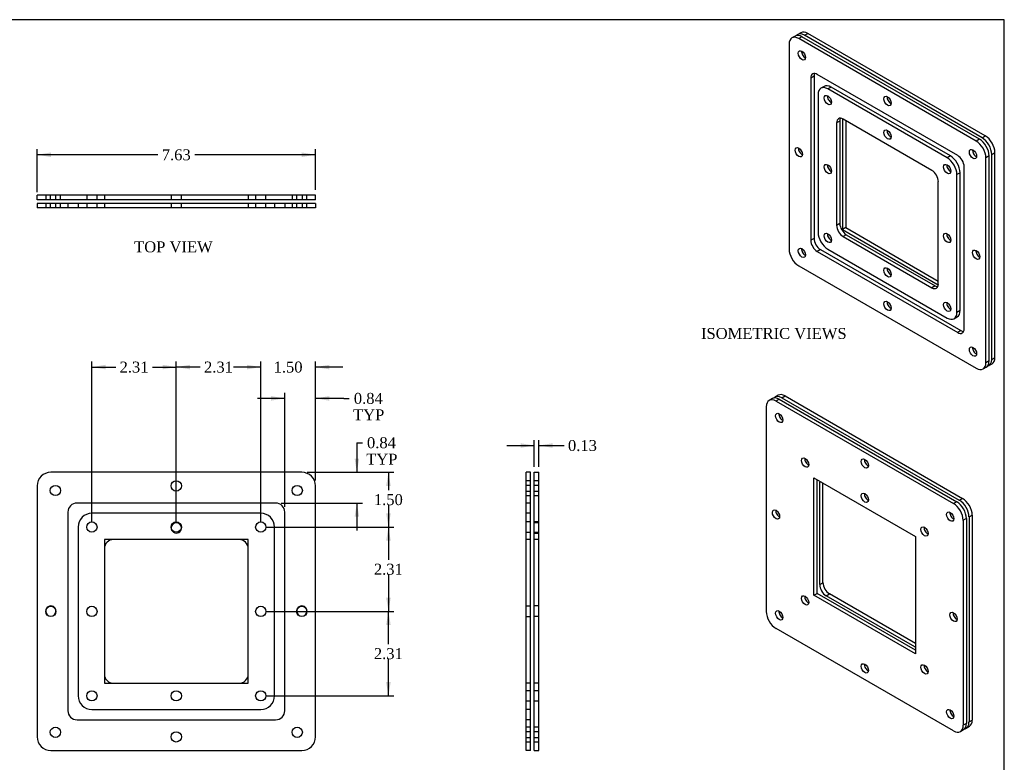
# Model space of a CAD drawing. Header units: inches. Extents: x 0.1 to 47.9, y -0.3 to 31.9.
# Tile 3 of 3: x 20.9 to 47.9, y 11.6 to 31.9. Entities that reach past the tile are written whole.
import ezdxf
from ezdxf.enums import TextEntityAlignment as Align
from ezdxf.lldxf.tags import DXFTag

# ---------------------------------------------------------------- set-up
doc = ezdxf.new("R2010")
doc.units = ezdxf.units.IN
doc.header["$MEASUREMENT"] = 0
for name, color, linetype in [('COM70679-1', 7, 'Continuous'), ('Default', 7, 'Continuous'), ('GSK10435', 7, 'Continuous'), ('GSK10437', 7, 'Continuous')]:
    doc.layers.add(name, color=color, linetype=linetype)
doc.styles.add('SEACAD_Times_New_Roman', font='times.ttf')
tags = doc.linetypes.add('HIDDEN2', pattern=[0.1875, 0.125, -0.0625]).pattern_tags.tags
tags[6:7] = [DXFTag(74, 4), DXFTag(75, 0), DXFTag(340, '0'), DXFTag(46, 0.0), DXFTag(50, 0.0), DXFTag(44, 0.0), DXFTag(45, 0.0)]
tags[4:5] = [DXFTag(74, 4), DXFTag(75, 0), DXFTag(340, '0'), DXFTag(46, 0.0), DXFTag(50, 0.0), DXFTag(44, 0.0), DXFTag(45, 0.0)]
doc.dimstyles.new('HAMMOND_(STH_-_48x32)', dxfattribs={"dimtxt": 0.3, "dimasz": 0.375, "dimexe": 0.15, "dimexo": 0.15, "dimgap": 0.075, "dimtad": 0, "dimtih": 1, "dimtoh": 1, "dimzin": 0, "dimdsep": 46, "dimtxsty": 'SEACAD_Times_New_Roman', "dimblk1": '_SE_FILLED', "dimblk2": '_SE_FILLED', "dimsah": 1, "dimcen": 0.15, "dimadec": 0, "dimazin": 0, "dimtfac": 0.8, "dimtofl": 0, "dimtmove": 0, "dimatfit": 3, "dimfxl": 1, "dimtolj": 1, "dimtzin": 0, "dimarcsym": 0})

# ---------------------------------------------------------------- blocks, each defined once
blk = doc.blocks.new('SE')
at = {"layer": 'COM70679-1', "color": 7, "linetype": 'HIDDEN2'}
for p, q in [((23.254, 17.661), (23.254, 17.434)), ((23.481, 17.661), (23.254, 17.661)), ((27.191, 17.661), (26.964, 17.661)), ((27.191, 17.434), (27.191, 17.661)), ((23.254, 13.951), (23.254, 13.724)), ((27.191, 13.724), (27.191, 13.951)), ((23.254, 13.724), (23.481, 13.724)), ((26.964, 13.724), (27.191, 13.724))]:
    blk.add_line(p, q, dxfattribs=at)
at = {"layer": 'COM70679-1', "color": 7, "linetype": 'Continuous'}
for p, q in [((26.964, 17.661), (23.481, 17.661)), ((23.254, 17.434), (23.254, 13.951)), ((27.191, 13.951), (27.191, 17.434)), ((23.481, 13.724), (26.964, 13.724))]:
    blk.add_line(p, q, dxfattribs=at)
for centre, radius, start, end in [((25.222, 17.979), 0.141, 5.3738, 174.6262), ((21.785, 15.701), 0.14, 181.7423, 358.2577), ((28.66, 15.701), 0.141, 181.7423, 358.2577)]:
    blk.add_arc(centre, radius, start, end, dxfattribs=at)
at = {"layer": 'COM70679-1', "color": 7, "linetype": 'HIDDEN2'}
for centre, radius, start, end in [((25.222, 17.979), 0.141, 174.6262, 0), ((25.222, 17.979), 0.141, 0, 5.3738), ((21.785, 15.701), 0.14, 0, 181.7423), ((21.785, 15.701), 0.14, 358.2577, 0), ((28.66, 15.701), 0.141, 0, 181.7423), ((28.66, 15.701), 0.141, 358.2577, 0)]:
    blk.add_arc(centre, radius, start, end, dxfattribs=at)
at = {"layer": 'GSK10435', "color": 7, "linetype": 'Continuous'}
for p, q in [((27.535, 18.38), (22.91, 18.38)), ((22.535, 18.005), (22.535, 13.38)), ((27.91, 13.38), (27.91, 18.005)), ((26.942, 17.662), (23.503, 17.662)), ((23.253, 17.412), (23.253, 13.973)), ((27.192, 13.973), (27.192, 17.412)), ((23.503, 13.723), (26.942, 13.723)), ((22.91, 13.005), (27.535, 13.005))]:
    blk.add_line(p, q, dxfattribs=at)
for centre in [(22.91, 18.005), (25.222, 18.005), (27.535, 18.005), (22.91, 15.693), (27.535, 15.693), (22.91, 13.38), (25.222, 13.38), (27.535, 13.38)]:
    blk.add_circle(centre, 0.141, dxfattribs=at)
for centre, radius, start, end in [((22.91, 18.005), 0.375, 90, 180), ((27.535, 18.005), 0.375, 0, 90), ((23.503, 17.412), 0.25, 90, 180), ((26.942, 17.412), 0.25, 0, 90), ((23.503, 13.973), 0.25, 180, 270), ((26.942, 13.973), 0.25, 270, 0), ((22.91, 13.38), 0.375, 180, 270), ((27.535, 13.38), 0.375, 270, 0)]:
    blk.add_arc(centre, radius, start, end, dxfattribs=at)
at = {"layer": 'GSK10437', "color": 7, "linetype": 'Continuous'}
for p, q in [((28.66, 19.505), (21.785, 19.505)), ((21.41, 19.13), (21.41, 12.255)), ((29.035, 12.255), (29.035, 19.13)), ((27.942, 18.662), (22.503, 18.662)), ((22.253, 18.412), (22.253, 12.973)), ((28.192, 12.973), (28.192, 18.412)), ((22.503, 12.723), (27.942, 12.723)), ((21.785, 11.88), (28.66, 11.88))]:
    blk.add_line(p, q, dxfattribs=at)
for centre in [(25.222, 19.13), (21.91, 19.005), (28.535, 19.005), (21.785, 15.693), (28.66, 15.693), (21.91, 12.38), (28.535, 12.38), (25.222, 12.255)]:
    blk.add_circle(centre, 0.141, dxfattribs=at)
for centre, radius, start, end in [((21.785, 19.13), 0.375, 90, 180), ((28.66, 19.13), 0.375, 0, 90), ((22.503, 18.412), 0.25, 90, 180), ((27.942, 18.412), 0.25, 0, 90), ((22.503, 12.973), 0.25, 180, 270), ((27.942, 12.973), 0.25, 270, 0), ((21.785, 12.255), 0.375, 180, 270), ((28.66, 12.255), 0.375, 270, 0)]:
    blk.add_arc(centre, radius, start, end, dxfattribs=at)
blk = doc.blocks.new('SE2')
at = {"layer": 'COM70679-1', "color": 7, "linetype": 'Continuous'}
for p, q in [((21.785, 27.095), (21.41, 27.095)), ((21.41, 26.97), (21.41, 27.095)), ((28.66, 27.095), (21.785, 27.095)), ((29.035, 27.095), (28.66, 27.095)), ((29.035, 26.97), (29.035, 27.095)), ((21.785, 26.97), (21.41, 26.97)), ((28.66, 26.97), (21.785, 26.97)), ((29.035, 26.97), (28.66, 26.97))]:
    blk.add_line(p, q, dxfattribs=at)
at = {"layer": 'COM70679-1', "color": 7, "linetype": 'HIDDEN2'}
for p, q in [((21.644, 27.095), (21.644, 26.97)), ((21.769, 27.095), (21.769, 26.97)), ((21.925, 26.97), (21.925, 27.095)), ((22.05, 26.97), (22.05, 27.095)), ((22.769, 27.095), (22.769, 26.97)), ((23.05, 26.97), (23.05, 27.095)), ((23.254, 27.095), (23.254, 26.97)), ((25.082, 27.095), (25.082, 26.97)), ((25.363, 26.97), (25.363, 27.095)), ((27.191, 27.095), (27.191, 26.97)), ((27.394, 27.095), (27.394, 26.97)), ((27.675, 26.97), (27.675, 27.095)), ((28.394, 27.095), (28.394, 26.97)), ((28.519, 27.095), (28.519, 26.97)), ((28.675, 26.97), (28.675, 27.095)), ((28.8, 26.97), (28.8, 27.095))]:
    blk.add_line(p, q, dxfattribs=at)
at = {"layer": 'GSK10435', "color": 7, "linetype": 'HIDDEN2'}
for p, q in [((22.535, 26.87), (22.535, 26.745)), ((22.769, 26.87), (22.769, 26.745)), ((23.05, 26.745), (23.05, 26.87)), ((23.253, 26.87), (23.253, 26.745)), ((27.192, 26.87), (27.192, 26.745)), ((27.394, 26.87), (27.394, 26.745)), ((27.675, 26.745), (27.675, 26.87)), ((27.91, 26.87), (27.91, 26.745))]:
    blk.add_line(p, q, dxfattribs=at)
at = {"layer": 'GSK10437', "color": 7, "linetype": 'Continuous'}
for p, q in [((21.785, 26.87), (21.41, 26.87)), ((21.41, 26.87), (21.41, 26.745)), ((21.785, 26.745), (21.41, 26.745)), ((28.66, 26.87), (21.785, 26.87)), ((28.66, 26.745), (21.785, 26.745)), ((29.035, 26.87), (28.66, 26.87)), ((29.035, 26.745), (28.66, 26.745)), ((29.035, 26.87), (29.035, 26.745))]:
    blk.add_line(p, q, dxfattribs=at)
at = {"layer": 'GSK10437', "color": 7, "linetype": 'HIDDEN2'}
for p, q in [((21.644, 26.87), (21.644, 26.745)), ((21.769, 26.87), (21.769, 26.745)), ((21.925, 26.745), (21.925, 26.87)), ((22.05, 26.745), (22.05, 26.87)), ((22.253, 26.87), (22.253, 26.745)), ((25.082, 26.87), (25.082, 26.745)), ((25.363, 26.745), (25.363, 26.87)), ((28.192, 26.87), (28.192, 26.745)), ((28.394, 26.87), (28.394, 26.745)), ((28.519, 26.87), (28.519, 26.745)), ((28.675, 26.745), (28.675, 26.87)), ((28.8, 26.745), (28.8, 26.87))]:
    blk.add_line(p, q, dxfattribs=at)
blk = doc.blocks.new('SE4')
at = {"layer": 'COM70679-1', "color": 7, "linetype": 'Continuous'}
for p, q in [((35.027, 19.13), (35.027, 19.505)), ((35.027, 19.505), (35.152, 19.505)), ((35.152, 19.13), (35.152, 19.505)), ((35.027, 12.255), (35.027, 19.13)), ((35.152, 12.255), (35.152, 19.13)), ((35.027, 11.88), (35.027, 12.255)), ((35.152, 11.88), (35.152, 12.255)), ((35.027, 11.88), (35.152, 11.88))]:
    blk.add_line(p, q, dxfattribs=at)
at = {"layer": 'COM70679-1', "color": 7, "linetype": 'HIDDEN2'}
for p, q in [((35.152, 19.271), (35.027, 19.271)), ((35.152, 19.146), (35.027, 19.146)), ((35.027, 18.99), (35.152, 18.99)), ((35.027, 18.865), (35.152, 18.865)), ((35.152, 18.146), (35.027, 18.146)), ((35.152, 18.119), (35.027, 18.119)), ((35.027, 17.865), (35.152, 17.865)), ((35.027, 17.838), (35.152, 17.838)), ((35.152, 17.661), (35.027, 17.661)), ((35.152, 15.842), (35.027, 15.842)), ((35.027, 15.561), (35.152, 15.561)), ((35.152, 13.724), (35.027, 13.724)), ((35.152, 13.521), (35.027, 13.521)), ((35.027, 13.24), (35.152, 13.24)), ((35.152, 12.521), (35.027, 12.521)), ((35.152, 12.396), (35.027, 12.396)), ((35.027, 12.24), (35.152, 12.24)), ((35.027, 12.115), (35.152, 12.115))]:
    blk.add_line(p, q, dxfattribs=at)
at = {"layer": 'GSK10435', "color": 7, "linetype": 'HIDDEN2'}
for p, q in [((34.927, 18.38), (34.802, 18.38)), ((34.927, 18.146), (34.802, 18.146)), ((34.802, 17.865), (34.927, 17.865)), ((34.927, 17.662), (34.802, 17.662)), ((34.927, 13.723), (34.802, 13.723)), ((34.927, 13.521), (34.802, 13.521)), ((34.802, 13.24), (34.927, 13.24)), ((34.927, 13.005), (34.802, 13.005))]:
    blk.add_line(p, q, dxfattribs=at)
at = {"layer": 'GSK10437', "color": 7, "linetype": 'Continuous'}
for p, q in [((34.802, 19.13), (34.802, 19.505)), ((34.927, 19.505), (34.802, 19.505)), ((34.927, 19.13), (34.927, 19.505)), ((34.802, 12.255), (34.802, 19.13)), ((34.927, 12.255), (34.927, 19.13)), ((34.802, 11.88), (34.802, 12.255)), ((34.927, 11.88), (34.927, 12.255)), ((34.927, 11.88), (34.802, 11.88))]:
    blk.add_line(p, q, dxfattribs=at)
at = {"layer": 'GSK10437', "color": 7, "linetype": 'HIDDEN2'}
for p, q in [((34.927, 19.271), (34.802, 19.271)), ((34.927, 19.146), (34.802, 19.146)), ((34.802, 18.99), (34.927, 18.99)), ((34.802, 18.865), (34.927, 18.865)), ((34.927, 18.662), (34.802, 18.662)), ((34.927, 15.833), (34.802, 15.833)), ((34.802, 15.552), (34.927, 15.552)), ((34.927, 12.723), (34.802, 12.723)), ((34.927, 12.521), (34.802, 12.521)), ((34.927, 12.396), (34.802, 12.396)), ((34.802, 12.24), (34.927, 12.24)), ((34.802, 12.115), (34.927, 12.115))]:
    blk.add_line(p, q, dxfattribs=at)
blk = doc.blocks.new('SE5')
at = {"layer": 'COM70679-1', "color": 7, "linetype": 'Continuous'}
for p, q in [((42.332, 31.547), (42.244, 31.496)), ((42.431, 31.477), (42.52, 31.528)), ((47.293, 28.67), (42.431, 31.477)), ((47.381, 28.721), (42.52, 31.528)), ((43.47, 29.188), (43.47, 26.157)), ((43.558, 29.138), (43.558, 26.208)), ((47.293, 28.67), (47.381, 28.721)), ((47.558, 28.211), (47.646, 28.262)), ((47.558, 22.598), (47.558, 28.211)), ((47.646, 22.649), (47.646, 28.262)), ((43.558, 26.208), (43.47, 26.157)), ((43.558, 26.208), (46.095, 24.743)), ((43.47, 26.157), (46.095, 24.642)), ((47.48, 22.426), (47.568, 22.477)), ((47.558, 22.598), (47.646, 22.649))]:
    blk.add_line(p, q, dxfattribs=at)
for centre, major_axis, start_param, end_param in [((42.52, 31.222), (0.188, -0.325), 2.356194, 3.141593), ((42.431, 31.171), (0.188, -0.325), 2.356194, 3.33129), ((47.293, 28.364), (0.187, -0.325), 0.785398, 2.356194), ((47.381, 28.415), (0.188, -0.325), 0.785398, 2.356194), ((47.293, 22.751), (-0.188, 0.325), 2.951895, 3.926991), ((47.381, 22.802), (-0.187, 0.325), 3.141593, 3.926991)]:
    blk.add_ellipse(centre, major_axis=major_axis, ratio=0.57735, start_param=start_param, end_param=end_param, dxfattribs=at)
at = {"layer": 'GSK10435', "color": 7, "linetype": 'Continuous'}
for p, q in [((42.968, 30.077), (42.88, 30.026)), ((43.156, 30.058), (43.068, 30.007)), ((46.338, 28.119), (43.068, 30.007)), ((46.426, 28.17), (43.156, 30.058)), ((42.802, 29.854), (42.802, 26.078)), ((45.919, 27.775), (43.487, 29.179)), ((43.399, 29.128), (43.31, 29.077)), ((43.31, 29.077), (43.31, 26.269)), ((43.399, 29.128), (43.399, 26.32)), ((46.426, 28.17), (46.338, 28.119)), ((46.691, 27.711), (46.603, 27.66)), ((46.603, 23.884), (46.603, 27.66)), ((46.691, 23.935), (46.691, 27.711)), ((46.095, 24.661), (46.095, 27.469)), ((43.399, 26.32), (43.31, 26.269)), ((43.575, 26.014), (43.487, 25.963)), ((43.487, 25.963), (45.919, 24.559)), ((43.575, 26.014), (46.007, 24.61)), ((43.068, 25.619), (46.338, 23.731)), ((46.007, 24.61), (45.919, 24.559)), ((46.525, 23.712), (46.614, 23.763)), ((46.691, 23.935), (46.603, 23.884))]:
    blk.add_line(p, q, dxfattribs=at)
for centre, major_axis, start_param, end_param in [((43.068, 29.701), (0.187, -0.325), 2.356194, 3.926991), ((43.156, 29.752), (0.188, -0.325), 2.356194, 3.141593), ((43.156, 29.752), (-0.07, 0.122), 0.680393, 2.4612), ((43.487, 28.975), (0.125, -0.217), 2.356194, 3.926991), ((43.575, 29.026), (0.125, -0.217), 3.50296, 3.926991), ((44.791, 28.808), (-0.07, 0.122), 0.680393, 2.4612), ((46.338, 27.813), (0.188, -0.325), 0.785398, 2.356194), ((46.426, 27.864), (0.188, -0.325), 0.785398, 2.356194), ((43.156, 27.864), (-0.07, 0.122), 0.680393, 2.4612), ((46.426, 27.864), (-0.07, 0.122), 0.680393, 2.4612), ((45.919, 27.571), (0.125, -0.217), 0.785398, 2.356194), ((43.487, 26.167), (-0.125, 0.217), 0.785398, 2.356194), ((43.575, 26.218), (-0.125, 0.217), 0.785398, 2.356194), ((43.068, 25.925), (-0.187, 0.325), 0.785398, 2.356194), ((43.156, 25.976), (-0.07, 0.122), 0.680393, 2.4612), ((46.426, 25.976), (-0.07, 0.122), 0.680393, 2.4612), ((44.791, 25.032), (-0.07, 0.122), 0.680393, 2.4612), ((45.919, 24.763), (-0.125, 0.217), 2.356194, 3.926991), ((46.007, 24.814), (-0.125, 0.217), 2.356194, 2.780226), ((46.426, 24.088), (-0.07, 0.122), 0.680393, 2.4612), ((46.338, 24.037), (-0.188, 0.325), 2.356194, 3.926991), ((46.426, 24.088), (-0.188, 0.325), 3.141593, 3.926991)]:
    blk.add_ellipse(centre, major_axis=major_axis, ratio=0.57735, start_param=start_param, end_param=end_param, dxfattribs=at)
for centre in [(43.068, 29.701), (44.703, 28.757), (43.068, 27.813), (46.338, 27.813), (43.068, 25.925), (46.338, 25.925), (44.703, 24.981), (46.338, 24.037)]:
    blk.add_ellipse(centre, major_axis=(-0.07, 0.122), ratio=0.57735, dxfattribs=at)
at = {"layer": 'GSK10437', "color": 7, "linetype": 'Continuous'}
for p, q in [((42.173, 31.455), (42.085, 31.404)), ((42.36, 31.436), (42.272, 31.385)), ((47.133, 28.578), (42.272, 31.385)), ((47.222, 28.63), (42.36, 31.436)), ((42.007, 31.232), (42.007, 25.619)), ((42.691, 30.353), (42.603, 30.302)), ((42.603, 30.302), (42.603, 25.861)), ((42.691, 30.353), (42.691, 25.912)), ((46.626, 28.183), (42.78, 30.404)), ((47.222, 28.63), (47.133, 28.578)), ((47.487, 28.17), (47.399, 28.119)), ((47.399, 22.506), (47.399, 28.119)), ((47.487, 22.557), (47.487, 28.17)), ((46.803, 23.436), (46.803, 27.877)), ((42.691, 25.912), (42.603, 25.861)), ((42.868, 25.606), (42.78, 25.555)), ((42.78, 25.555), (46.626, 23.334)), ((42.868, 25.606), (46.714, 23.385)), ((42.272, 25.159), (47.133, 22.353)), ((46.714, 23.385), (46.626, 23.334)), ((47.487, 22.557), (47.399, 22.506)), ((47.321, 22.334), (47.409, 22.385))]:
    blk.add_line(p, q, dxfattribs=at)
for centre, major_axis, start_param, end_param in [((42.272, 31.079), (0.187, -0.325), 2.356194, 3.926991), ((42.36, 31.13), (0.187, -0.325), 2.356194, 3.141593), ((42.449, 30.977), (-0.07, 0.122), 0.680393, 2.4612), ((42.78, 30.2), (0.125, -0.217), 2.356194, 3.926991), ((42.868, 30.251), (0.125, -0.217), 3.50296, 3.926991), ((44.791, 29.727), (-0.07, 0.122), 0.680393, 2.4612), ((47.222, 28.323), (0.187, -0.325), 0.785398, 2.356194), ((42.36, 28.323), (-0.07, 0.122), 0.680393, 2.4612), ((47.133, 28.272), (-0.07, 0.122), 0.680393, 2.4612), ((47.133, 28.272), (0.187, -0.325), 0.785398, 2.356194), ((46.626, 27.979), (0.125, -0.217), 0.785398, 2.356194), ((42.868, 25.81), (-0.125, 0.217), 0.785398, 2.356194), ((42.449, 25.568), (-0.07, 0.122), 0.680393, 2.4612), ((42.78, 25.759), (-0.125, 0.217), 0.785398, 2.356194), ((42.272, 25.466), (-0.187, 0.325), 0.785398, 2.356194), ((47.222, 25.517), (-0.07, 0.122), 0.680393, 2.4612), ((44.791, 24.113), (-0.07, 0.122), 0.680393, 2.4612), ((46.626, 23.538), (-0.125, 0.217), 2.356194, 3.926991), ((46.714, 23.589), (-0.125, 0.217), 2.356194, 2.780226), ((47.133, 22.863), (-0.07, 0.122), 0.680393, 2.4612), ((47.133, 22.659), (-0.188, 0.325), 2.356194, 3.926991), ((47.222, 22.71), (-0.188, 0.325), 3.141593, 3.926991)]:
    blk.add_ellipse(centre, major_axis=major_axis, ratio=0.57735, start_param=start_param, end_param=end_param, dxfattribs=at)
for centre in [(42.36, 30.926), (44.703, 29.676), (42.272, 28.272), (47.045, 28.221), (42.36, 25.517), (47.133, 25.466), (44.703, 24.062), (47.045, 22.812)]:
    blk.add_ellipse(centre, major_axis=(-0.07, 0.122), ratio=0.57735, dxfattribs=at)
blk = doc.blocks.new('SE6')
at = {"layer": 'COM70679-1', "color": 7, "linetype": 'Continuous'}
for p, q in [((41.551, 21.523), (41.463, 21.472)), ((41.739, 21.505), (41.65, 21.454)), ((41.65, 21.454), (46.512, 18.647)), ((41.739, 21.505), (46.6, 18.698)), ((41.385, 15.687), (41.385, 21.301)), ((42.689, 19.348), (45.473, 17.741)), ((42.689, 16.134), (42.689, 19.348)), ((42.777, 16.185), (42.777, 19.297)), ((46.6, 18.698), (46.512, 18.647)), ((46.865, 18.239), (46.777, 18.188)), ((46.777, 18.188), (46.777, 12.574)), ((46.865, 18.239), (46.865, 12.625)), ((45.473, 17.741), (45.473, 14.527)), ((42.689, 16.134), (42.777, 16.185)), ((45.473, 14.629), (42.777, 16.185)), ((45.473, 14.527), (42.689, 16.134)), ((46.512, 12.421), (41.65, 15.228)), ((46.699, 12.403), (46.787, 12.454)), ((46.865, 12.625), (46.777, 12.574))]:
    blk.add_line(p, q, dxfattribs=at)
for centre, major_axis, start_param, end_param in [((41.65, 21.148), (0.188, -0.325), 2.356194, 3.926991), ((41.739, 21.199), (0.188, -0.325), 2.356194, 3.141593), ((41.827, 21.046), (0.07, -0.122), 3.821986, 5.602792), ((42.534, 19.821), (0.07, -0.122), 3.821986, 5.602792), ((44.169, 19.795), (0.07, -0.122), 3.821986, 5.602792), ((44.169, 18.855), (0.07, -0.122), 3.821986, 5.602792), ((46.512, 18.341), (-0.187, 0.325), 3.926991, 5.497787), ((46.6, 18.392), (-0.187, 0.325), 3.926991, 5.497787), ((41.739, 18.399), (0.07, -0.122), 3.821986, 5.602792), ((46.512, 18.341), (0.07, -0.122), 3.821986, 5.602792), ((45.804, 17.933), (0.07, -0.122), 3.821986, 5.602792), ((42.534, 16.044), (0.07, -0.122), 3.821986, 5.602792), ((41.65, 15.534), (0.188, -0.325), 3.926991, 5.497787), ((41.827, 15.636), (0.07, -0.122), 3.821986, 5.602792), ((46.6, 15.592), (0.07, -0.122), 3.821986, 5.602792), ((44.169, 14.182), (0.07, -0.122), 3.821986, 5.602792), ((45.804, 14.156), (0.07, -0.122), 3.821986, 5.602792), ((46.512, 12.932), (0.07, -0.122), 3.821986, 5.602792), ((46.512, 12.727), (-0.188, 0.325), 2.356194, 3.926991), ((46.6, 12.778), (-0.188, 0.325), 3.141593, 3.926991)]:
    blk.add_ellipse(centre, major_axis=major_axis, ratio=0.57735, start_param=start_param, end_param=end_param, dxfattribs=at)
for centre in [(41.739, 20.994), (42.446, 19.77), (44.081, 19.744), (44.081, 18.804), (41.65, 18.348), (46.423, 18.29), (45.716, 17.882), (42.446, 15.993), (41.739, 15.585), (46.512, 15.541), (44.081, 14.131), (45.716, 14.105), (46.423, 12.881)]:
    blk.add_ellipse(centre, major_axis=(0.07, -0.122), ratio=0.57735, dxfattribs=at)
at = {"layer": 'GSK10435', "color": 7, "linetype": 'Continuous'}
for p, q in [((42.847, 19.237), (42.864, 19.247)), ((42.847, 16.429), (42.847, 19.237)), ((42.936, 16.48), (42.936, 19.206)), ((42.847, 16.429), (42.936, 16.48)), ((43.024, 16.123), (43.112, 16.174)), ((45.456, 14.719), (43.024, 16.123)), ((45.473, 14.812), (43.112, 16.174)), ((45.456, 14.719), (45.473, 14.729))]:
    blk.add_line(p, q, dxfattribs=at)
for centre, major_axis, start_param, end_param in [((43.024, 19.135), (0.125, -0.217), 3.830843, 3.926991), ((43.112, 16.378), (0.125, -0.217), 3.926991, 5.497787), ((43.024, 16.327), (0.125, -0.217), 3.926991, 5.497787), ((45.456, 14.923), (-0.125, 0.217), -3.926991, -3.830843)]:
    blk.add_ellipse(centre, major_axis=major_axis, ratio=0.57735, start_param=start_param, end_param=end_param, dxfattribs=at)
at = {"layer": 'GSK10437', "color": 7, "linetype": 'Continuous'}
for p, q in [((41.71, 21.615), (41.622, 21.564)), ((41.809, 21.546), (41.898, 21.597)), ((41.898, 21.597), (46.759, 18.79)), ((41.809, 21.546), (46.671, 18.739)), ((46.671, 18.739), (46.759, 18.79)), ((46.936, 18.28), (47.024, 18.331)), ((46.936, 18.28), (46.936, 12.666)), ((47.024, 18.331), (47.024, 12.717)), ((46.936, 12.666), (47.024, 12.717)), ((46.858, 12.495), (46.947, 12.546))]:
    blk.add_line(p, q, dxfattribs=at)
for centre, major_axis, start_param, end_param in [((41.809, 21.239), (0.187, -0.325), 2.356194, 3.33129), ((41.898, 21.29), (0.187, -0.325), 2.356194, 3.141593), ((46.671, 18.433), (-0.187, 0.325), 3.926991, 5.497787), ((46.759, 18.484), (-0.187, 0.325), 3.926991, 5.497787), ((46.759, 12.87), (-0.188, 0.325), 3.141593, 3.926991), ((46.671, 12.819), (-0.187, 0.325), 2.951895, 3.926991)]:
    blk.add_ellipse(centre, major_axis=major_axis, ratio=0.57735, start_param=start_param, end_param=end_param, dxfattribs=at)
blk = doc.blocks.new('DMBLK209')
at = {"layer": 'Default', "linetype": 'Continuous', "transparency": 16777216}
for points in [[(27.817, 21.591), (27.817, 21.466), (28.192, 21.529)], [(29.41, 21.591), (29.035, 21.529), (29.41, 21.466)]]:
    blk.add_hatch(color=7, dxfattribs=at).paths.add_polyline_path(points)
at = {"layer": 'Default', "color": 7, "linetype": 'Continuous', "transparency": 16777216}
for p, q in [((28.192, 18.562), (28.192, 21.679)), ((29.035, 19.28), (29.035, 21.679)), ((28.192, 21.529), (27.442, 21.529)), ((29.809, 21.529), (29.035, 21.529)), ((29.809, 21.529), (29.959, 21.529))]:
    blk.add_line(p, q, dxfattribs=at)
at = {"layer": 'Default', "color": 7, "linetype": 'Continuous', "transparency": 16777216, "style": 'SEACAD_Times_New_Roman'}
for s, p in [('0.84', (30.085, 21.679)), ('TYP', (30.064, 21.229))]:
    blk.add_text(s, height=0.3, dxfattribs=at).set_placement(p, align=Align.TOP_LEFT)
blk = doc.blocks.new('_SE_FILLED')
at = {"color": 0}
blk.add_line((0, 0), (-1, 0), dxfattribs=at)
blk.add_solid([(0, 0), (-1, -0.1665), (-1, 0.1665), (0, 0)], dxfattribs=at)
blk = doc.blocks.new('DMBLK210')
at = {"layer": 'Default', "linetype": 'Continuous', "transparency": 16777216}
for points in [[(27.16, 22.449), (27.16, 22.324), (27.535, 22.387)], [(29.41, 22.449), (29.035, 22.387), (29.41, 22.324)]]:
    blk.add_hatch(color=7, dxfattribs=at).paths.add_polyline_path(points)
at = {"layer": 'Default', "color": 7, "linetype": 'Continuous', "transparency": 16777216}
for p, q in [((27.535, 22.387), (26.785, 22.387)), ((27.535, 18.155), (27.535, 22.537)), ((29.035, 19.28), (29.035, 22.537)), ((29.785, 22.387), (29.035, 22.387))]:
    blk.add_line(p, q, dxfattribs=at)
at = {"layer": 'Default', "color": 7, "linetype": 'Continuous', "transparency": 16777216, "style": 'SEACAD_Times_New_Roman'}
blk.add_text('1.50', height=0.3, dxfattribs=at).set_placement((27.887, 22.537), align=Align.TOP_LEFT)
blk = doc.blocks.new('DMBLK211')
at = {"layer": 'Default', "linetype": 'Continuous', "transparency": 16777216}
for points in [[(25.597, 22.449), (25.222, 22.387), (25.597, 22.324)], [(27.16, 22.449), (27.16, 22.324), (27.535, 22.387)]]:
    blk.add_hatch(color=7, dxfattribs=at).paths.add_polyline_path(points)
at = {"layer": 'Default', "color": 7, "linetype": 'Continuous', "transparency": 16777216}
for p, q in [((25.222, 18.129), (25.222, 22.537)), ((25.876, 22.387), (25.222, 22.387)), ((27.535, 22.387), (26.882, 22.387)), ((27.535, 18.155), (27.535, 22.537))]:
    blk.add_line(p, q, dxfattribs=at)
at = {"layer": 'Default', "color": 7, "linetype": 'Continuous', "transparency": 16777216, "style": 'SEACAD_Times_New_Roman'}
blk.add_text('2.31', height=0.3, dxfattribs=at).set_placement((25.981, 22.537), align=Align.TOP_LEFT)
blk = doc.blocks.new('DMBLK212')
at = {"layer": 'Default', "linetype": 'Continuous', "transparency": 16777216}
for points in [[(23.285, 22.449), (22.91, 22.387), (23.285, 22.324)], [(24.847, 22.449), (24.847, 22.324), (25.222, 22.387)]]:
    blk.add_hatch(color=7, dxfattribs=at).paths.add_polyline_path(points)
at = {"layer": 'Default', "color": 7, "linetype": 'Continuous', "transparency": 16777216}
for p, q in [((22.91, 18.155), (22.91, 22.537)), ((22.91, 22.387), (23.563, 22.387)), ((24.569, 22.387), (25.222, 22.387)), ((25.222, 18.129), (25.222, 22.537))]:
    blk.add_line(p, q, dxfattribs=at)
at = {"layer": 'Default', "color": 7, "linetype": 'Continuous', "transparency": 16777216, "style": 'SEACAD_Times_New_Roman'}
blk.add_text('2.31', height=0.3, dxfattribs=at).set_placement((23.668, 22.537), align=Align.TOP_LEFT)
blk = doc.blocks.new('DMBLK213')
at = {"layer": 'Default', "linetype": 'Continuous', "transparency": 16777216}
for points in [[(30.231, 19.88), (30.106, 19.88), (30.169, 19.505)], [(30.231, 18.287), (30.169, 18.662), (30.106, 18.287)]]:
    blk.add_hatch(color=7, dxfattribs=at).paths.add_polyline_path(points)
at = {"layer": 'Default', "color": 7, "linetype": 'Continuous', "transparency": 16777216}
for p, q in [((30.169, 20.314), (30.319, 20.314)), ((30.169, 20.314), (30.169, 19.505)), ((28.81, 19.505), (30.319, 19.505)), ((28.092, 18.662), (30.319, 18.662)), ((30.169, 18.662), (30.169, 17.912))]:
    blk.add_line(p, q, dxfattribs=at)
at = {"layer": 'Default', "color": 7, "linetype": 'Continuous', "transparency": 16777216, "style": 'SEACAD_Times_New_Roman'}
for s, p in [('0.84', (30.445, 20.464)), ('TYP', (30.424, 20.014))]:
    blk.add_text(s, height=0.3, dxfattribs=at).set_placement(p, align=Align.TOP_LEFT)
blk = doc.blocks.new('DMBLK214')
at = {"layer": 'Default', "linetype": 'Continuous', "transparency": 16777216}
for points in [[(31.095, 19.13), (31.033, 19.505), (30.97, 19.13)], [(31.095, 18.38), (30.97, 18.38), (31.033, 18.005)]]:
    blk.add_hatch(color=7, dxfattribs=at).paths.add_polyline_path(points)
at = {"layer": 'Default', "color": 7, "linetype": 'Continuous', "transparency": 16777216}
for p, q in [((28.81, 19.505), (31.183, 19.505)), ((31.033, 19.505), (31.033, 19.01)), ((31.033, 18.605), (31.033, 18.005)), ((27.685, 18.005), (31.183, 18.005))]:
    blk.add_line(p, q, dxfattribs=at)
at = {"layer": 'Default', "color": 7, "linetype": 'Continuous', "transparency": 16777216, "style": 'SEACAD_Times_New_Roman'}
blk.add_text('1.50', height=0.3, dxfattribs=at).set_placement((30.634, 18.905), align=Align.TOP_LEFT)
blk = doc.blocks.new('DMBLK215')
at = {"layer": 'Default', "linetype": 'Continuous', "transparency": 16777216}
for points in [[(31.095, 17.63), (31.033, 18.005), (30.97, 17.63)], [(31.095, 16.068), (30.97, 16.068), (31.033, 15.693)]]:
    blk.add_hatch(color=7, dxfattribs=at).paths.add_polyline_path(points)
at = {"layer": 'Default', "color": 7, "linetype": 'Continuous', "transparency": 16777216}
for p, q in [((27.685, 18.005), (31.183, 18.005)), ((31.033, 18.005), (31.033, 17.104)), ((31.033, 16.699), (31.033, 15.693)), ((27.685, 15.693), (31.183, 15.693))]:
    blk.add_line(p, q, dxfattribs=at)
at = {"layer": 'Default', "color": 7, "linetype": 'Continuous', "transparency": 16777216, "style": 'SEACAD_Times_New_Roman'}
blk.add_text('2.31', height=0.3, dxfattribs=at).set_placement((30.634, 16.999), align=Align.TOP_LEFT)
blk = doc.blocks.new('DMBLK216')
at = {"layer": 'Default', "linetype": 'Continuous', "transparency": 16777216}
for points in [[(31.095, 15.318), (31.033, 15.693), (30.97, 15.318)], [(31.095, 13.755), (30.97, 13.755), (31.033, 13.38)]]:
    blk.add_hatch(color=7, dxfattribs=at).paths.add_polyline_path(points)
at = {"layer": 'Default', "color": 7, "linetype": 'Continuous', "transparency": 16777216}
for p, q in [((27.685, 15.693), (31.183, 15.693)), ((31.033, 14.791), (31.033, 15.693)), ((31.033, 13.38), (31.033, 14.386)), ((27.685, 13.38), (31.183, 13.38))]:
    blk.add_line(p, q, dxfattribs=at)
at = {"layer": 'Default', "color": 7, "linetype": 'Continuous', "transparency": 16777216, "style": 'SEACAD_Times_New_Roman'}
blk.add_text('2.31', height=0.3, dxfattribs=at).set_placement((30.634, 14.686), align=Align.TOP_LEFT)
blk = doc.blocks.new('DMBLK219')
at = {"layer": 'Default', "linetype": 'Continuous', "transparency": 16777216}
for points in [[(21.785, 28.266), (21.41, 28.203), (21.785, 28.141)], [(28.66, 28.266), (28.66, 28.141), (29.035, 28.203)]]:
    blk.add_hatch(color=7, dxfattribs=at).paths.add_polyline_path(points)
at = {"layer": 'Default', "color": 7, "linetype": 'Continuous', "transparency": 16777216}
for p, q in [((21.41, 27.182), (21.41, 28.353)), ((29.035, 27.245), (29.035, 28.353)), ((24.719, 28.203), (21.41, 28.203)), ((29.035, 28.203), (25.726, 28.203))]:
    blk.add_line(p, q, dxfattribs=at)
at = {"layer": 'Default', "color": 7, "linetype": 'Continuous', "transparency": 16777216, "style": 'SEACAD_Times_New_Roman'}
blk.add_text('7.63', height=0.3, dxfattribs=at).set_placement((24.824, 28.353), align=Align.TOP_LEFT)
blk = doc.blocks.new('DMBLK222')
at = {"layer": 'Default', "linetype": 'Continuous', "transparency": 16777216}
for points in [[(34.652, 20.3), (34.652, 20.175), (35.027, 20.238)], [(35.527, 20.3), (35.152, 20.238), (35.527, 20.175)]]:
    blk.add_hatch(color=7, dxfattribs=at).paths.add_polyline_path(points)
at = {"layer": 'Default', "color": 7, "linetype": 'Continuous', "transparency": 16777216}
for p, q in [((34.277, 20.238), (35.027, 20.238)), ((35.027, 19.655), (35.027, 20.388)), ((35.152, 19.655), (35.152, 20.388)), ((35.152, 20.238), (35.696, 20.238)), ((35.696, 20.238), (35.846, 20.238))]:
    blk.add_line(p, q, dxfattribs=at)
at = {"layer": 'Default', "color": 7, "linetype": 'Continuous', "transparency": 16777216, "style": 'SEACAD_Times_New_Roman'}
blk.add_text('0.13', height=0.3, dxfattribs=at).set_placement((35.951, 20.388), align=Align.TOP_LEFT)
blk = doc.blocks.new('BORDER')
at = {"layer": 'Default', "color": 7, "linetype": 'Continuous'}
for p, q in [((0, 27.86), (-41.86, 27.86)), ((0, 0), (0, 27.86))]:
    blk.add_line(p, q, dxfattribs=at)

msp = doc.modelspace()

# ---------------------------------------------------------------- block references
at = {"layer": 'Default', "color": 7, "xscale": 1.142, "yscale": 1.142, "zscale": 1.142}
msp.add_blockref('BORDER', (47.903, 0.088), dxfattribs=at)
at = {"layer": 'Default'}
for name in ['SE5', 'SE2', 'SE6', 'SE', 'SE4']:
    msp.add_blockref(name, (0, 0), dxfattribs=at)

# ---------------------------------------------------------------- texts
at = {"layer": 'Default', "color": 7, "linetype": 'Continuous', "style": 'SEACAD_Times_New_Roman'}
for s, p in [('TOP VIEW', (24.067, 25.831)), ('ISOMETRIC VIEWS', (39.594, 23.458))]:
    msp.add_text(s, height=0.3, dxfattribs=at).set_placement(p, align=Align.TOP_LEFT)

# ---------------------------------------------------------------- dimensions: what is measured, and where the dimension line sits
at = {"layer": 'Default', "color": 7, "linetype": 'Continuous'}
for base, p1, p2, picture, middle in [((21.409993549, 28.20311338), (29.034993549, 27.094890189), (21.409993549, 27.032390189), 'DMBLK219', (25.222493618, 28.20311338)), ((25.222, 22.387), (22.91, 18.005), (25.222, 17.979), 'DMBLK212', (24.066, 22.387)), ((25.222, 22.387), (27.535, 18.005), (25.222, 17.979), 'DMBLK211', (26.379, 22.387)), ((27.535, 22.387), (29.035, 19.13), (27.535, 18.005), 'DMBLK210', (28.285, 22.387))]:
    dim = msp.add_linear_dim(base=base, p1=p1, p2=p2, text='\\A1;<>', dimstyle='HAMMOND_(STH_-_48x32)', dxfattribs=at)
    dim.commit()
    dim.dimension.update_dxf_attribs({"geometry": picture, "text_midpoint": middle, "dimtype": 160})
dim = msp.add_linear_dim(base=(28.192, 21.529), p1=(29.035, 19.13), p2=(28.192, 18.412), text='\\A1;<>\\PTYP', dimstyle='HAMMOND_(STH_-_48x32)', override={"dimtmove": 1}, dxfattribs=at)
dim.commit()
dim.dimension.update_dxf_attribs({"geometry": 'DMBLK209', "text_midpoint": (29.959, 21.529), "dimtype": 160})
for base, p1, p2, angle, text, picture, middle, dimtype in [((30.169, 18.662), (28.66, 19.505), (27.942, 18.662), 90, '\\A1;<>\\PTYP', 'DMBLK213', (30.319, 20.314), 160), ((35.027134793, 20.237681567), (35.027134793, 19.505140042), (35.152134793, 19.505140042), 0, '\\A1;<>', 'DMBLK222', (35.845841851, 20.237681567), 161)]:
    dim = msp.add_linear_dim(base=base, p1=p1, p2=p2, angle=angle, text=text, dimstyle='HAMMOND_(STH_-_48x32)', override={"dimtmove": 1}, dxfattribs=at)
    dim.commit()
    dim.dimension.update_dxf_attribs({"geometry": picture, "text_midpoint": middle, "dimtype": dimtype})
for base, p1, p2, angle, picture, middle, dimtype in [((31.033, 18.005), (28.66, 19.505), (27.535, 18.005), 90, 'DMBLK214', (31.033, 18.755), 160), ((31.033, 18.005), (27.535, 18.005), (27.535, 15.693), 270, 'DMBLK215', (31.033, 16.849), 161), ((31.033, 13.38), (27.535, 13.38), (27.535, 15.693), 90, 'DMBLK216', (31.033, 14.536), 161)]:
    dim = msp.add_linear_dim(base=base, p1=p1, p2=p2, angle=angle, text='\\A1;<>', dimstyle='HAMMOND_(STH_-_48x32)', dxfattribs=at)
    dim.commit()
    dim.dimension.update_dxf_attribs({"geometry": picture, "text_midpoint": middle, "dimtype": dimtype})

doc.saveas('drawing.dxf')
